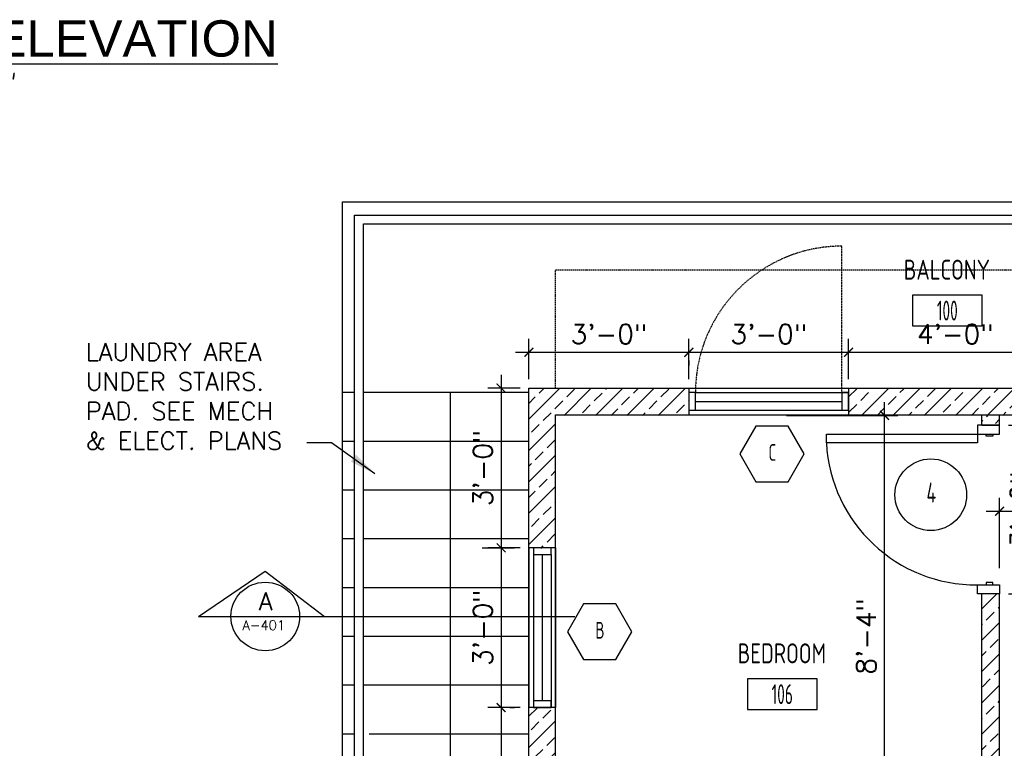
# Model space of a CAD drawing. Header units: inches. Extents: x -3803 to 34213, y -3756 to 4522.
# Tile 23 of 64: x 31770 to 31991, y 2531 to 2696. Entities that reach past the tile are written whole.
import ezdxf
from ezdxf.enums import TextEntityAlignment as Align

# ---------------------------------------------------------------- set-up
doc = ezdxf.new("R2010")
doc.units = ezdxf.units.IN
doc.header["$LTSCALE"] = 0.011
doc.header["$MEASUREMENT"] = 0
doc.header["$PDMODE"] = 1
doc.linetypes.add('DASHED', pattern=[0.75, 0.5, -0.25])
doc.linetypes.add('DASHED2', pattern=[0.375, 0.25, -0.125])
doc.layers.get('0').update_dxf_attribs({"linetype": 'CONTINUOUS'})
doc.layers.get('Defpoints').update_dxf_attribs({"linetype": 'CONTINUOUS'})
for name, color, linetype in [('a-door', 2, 'CONTINUOUS'), ('FHA', 8, 'DASHED2'), ('G-SYMB', 1, 'CONTINUOUS'), ('Hatch-ExisWalls', 123, 'CONTINUOUS'), ('roof', 8, 'DASHED'), ('TEXT', 2, 'CONTINUOUS'), ('Walls', 5, 'CONTINUOUS')]:
    doc.layers.add(name, color=color, linetype=linetype)
doc.layers.add('DIM', color=4, linetype='CONTINUOUS', lineweight=13)
doc.styles.add('LAR', font='arial.ttf', dxfattribs={"height": 0.25})
doc.styles.add('MED', font='archstyl.shx', dxfattribs={"width": 0.8, "height": 0.125})
doc.styles.add('ROMANS', font='romans.shx')
doc.styles.add('SMA', font='archstyl.shx', dxfattribs={"width": 0.8, "height": 0.0625})
doc.dimstyles.new('ANGEL', dxfattribs={"dimtxt": 4.375, "dimasz": 2, "dimexe": 3, "dimexo": 2, "dimgap": 1.5, "dimtad": 1, "dimdec": 0, "dimzin": 3, "dimdsep": 46, "dimlunit": 4, "dimtxsty": 'ROMANS', "dimblk": 'ARCHTICK', "dimcen": 0, "dimdle": 3, "dimclrd": 4, "dimclre": 4, "dimclrt": 2, "dimadec": 0, "dimazin": 0, "dimtfac": 1, "dimtdec": 0, "dimtmove": 1, "dimatfit": 3, "dimfxl": 1, "dimfrac": 2, "dimtolj": 1, "dimtzin": 0, "dimarcsym": 0})
doc.dimstyles.new('Copy of STANDARD', dxfattribs={"dimtxt": 8, "dimasz": 3, "dimexe": 3, "dimexo": 3, "dimgap": 3, "dimtad": 1, "dimrnd": 1, "dimzin": 3, "dimdsep": 46, "dimlunit": 4, "dimtxsty": 'Standard', "dimblk": 'ARCHTICK', "dimcen": 3, "dimdle": 3, "dimadec": 0, "dimazin": 0, "dimtfac": 1, "dimtix": 1, "dimtofl": 0, "dimtmove": 1, "dimatfit": 3, "dimfxl": 3, "dimtolj": 1, "dimtzin": 0, "dimlwd": -1, "dimlwe": -1, "dimarcsym": 0})
pattern_1 = [(45, (-32027.817, -2425.834), (-3.5355339, 3.5355339), []), (45, (-32024.2813, -2425.834), (-3.5355339, 3.5355339), [2.5, -1.25])]
pattern_2 = [(45, (-29330.283, -2560.0866), (-3.5355339, 3.5355339), []), (45, (-29326.7474, -2560.0866), (-3.5355339, 3.5355339), [2.5, -1.25])]

# ---------------------------------------------------------------- blocks, each defined once
blk = doc.blocks.new('AINC-TITLE')
at = {"layer": 'G-SYMB', "color": 4, "linetype": 'Continuous', "style": 'MED', "width": 0.75}
blk.add_text('SCALE:', height=0.125, dxfattribs=at).set_placement((-0.8802, -0.3073))
at = {"layer": 'G-SYMB', "color": 1, "linetype": 'Continuous', "style": 'LAR'}
blk.add_attdef('%%UDRAWING-TITLE', (-0.8951, -0.0717), '', height=0.1875, dxfattribs=at)
at = {"layer": 'G-SYMB', "color": 4, "linetype": 'Continuous', "style": 'MED', "width": 0.75}
blk.add_attdef('SCALE', (-0.2765, -0.3036), '', height=0.125, dxfattribs=at)
blk = doc.blocks.new('AINC-ROOMID')
at = {"layer": 'G-SYMB'}
blk.add_lwpolyline([(-0.2473, -0.3519), (0.2533, -0.3519), (0.2533, -0.1607), (-0.2473, -0.1607)], close=True, dxfattribs=at)
at = {"layer": 'G-SYMB', "color": 4, "linetype": 'Continuous', "style": 'MED', "oblique": -180, "text_generation_flag": 6}
for tag, p in [('%%UROOM-ID', (0, 0.2093)), ('%%USPAN', (0, 0))]:
    blk.add_attdef(tag, text='', height=0.125, rotation=180, dxfattribs=at).set_placement(p, align=Align.MIDDLE)
at = {"layer": 'G-SYMB', "color": 4, "linetype": 'Continuous', "style": 'MED', "text_generation_flag": 6, "width": 0.75}
blk.add_attdef('R-NUM', text='', height=0.125, rotation=180, dxfattribs=at).set_placement((0.003, -0.2563), align=Align.MIDDLE)
blk = doc.blocks.new('AINC-WINID')
at = {"layer": 'G-SYMB', "linetype": 'Continuous'}
blk.add_lwpolyline([(0.2577, 20.2671), (0.1675, 20.4234), (-0.0129, 20.4234), (-0.1031, 20.2671), (-0.0129, 20.1109), (0.1675, 20.1109)], close=True, dxfattribs=at)
at = {"layer": 'G-SYMB', "color": 4, "linetype": 'Continuous', "style": 'SMA', "width": 0.75}
blk.add_attdef('WNUM', text='', height=0.0938, dxfattribs=at).set_placement((0.0793, 20.2753), align=Align.MIDDLE)
blk = doc.blocks.new('_ArchTick')
at = {"color": 0, "linetype": 'ByBlock', "const_width": 0.15}
blk.add_lwpolyline([(-0.5, -0.5), (0.5, 0.5)], dxfattribs=at)
blk = doc.blocks.new('*D369')
at = {"layer": 'Defpoints', "color": 0, "ltscale": 10, "transparency": 16777216}
for p in [(-85.28, 141.81), (-76.67, 141.81), (-76.14, 41.17)]:
    blk.add_point(p, dxfattribs=at)
at = {"layer": 'DIM', "color": 4, "lineweight": -2, "ltscale": 10, "transparency": 16777216}
for p, q in [((-76.67, 38.17), (-76.67, 144.81)), ((-83.28, 141.81), (-73.67, 141.81)), ((-78.14, 41.17), (-79.67, 41.17))]:
    blk.add_line(p, q, dxfattribs=at)
at = {"layer": 'DIM', "color": 4, "lineweight": -2, "ltscale": 10, "transparency": 16777216, "xscale": 2, "yscale": 2, "zscale": 2}
for p, rotation in [((-76.67, 141.81), 90), ((-76.67, 41.17), 270)]:
    blk.add_blockref('_ArchTick', p, dxfattribs=dict(at, rotation=rotation))
at = {"layer": 'DIM', "color": 2, "ltscale": 10, "transparency": 16777216, "insert": (-80.78, 91.49), "char_height": 4.375, "attachment_point": 5, "rotation": 90, "style": 'ROMANS'}
blk.add_mtext('\\A1;8\'-5"', dxfattribs=at)
blk = doc.blocks.new('*D380')
at = {"layer": 'Defpoints', "color": 0, "ltscale": 10, "transparency": 16777216}
for p in [(-85.28, 179.81), (-76.53, 179.81), (-85.28, 141.81)]:
    blk.add_point(p, dxfattribs=at)
at = {"layer": 'DIM', "color": 4, "lineweight": -2, "ltscale": 10, "transparency": 16777216}
for p, q in [((-76.53, 138.81), (-76.53, 182.81)), ((-83.28, 179.81), (-73.53, 179.81)), ((-83.28, 141.81), (-73.53, 141.81))]:
    blk.add_line(p, q, dxfattribs=at)
at = {"layer": 'DIM', "color": 4, "lineweight": -2, "ltscale": 10, "transparency": 16777216, "xscale": 2, "yscale": 2, "zscale": 2}
for p, rotation in [((-76.53, 179.81), 90), ((-76.53, 141.81), 270)]:
    blk.add_blockref('_ArchTick', p, dxfattribs=dict(at, rotation=rotation))
at = {"layer": 'DIM', "color": 2, "ltscale": 10, "transparency": 16777216, "insert": (-80.63, 160.81), "char_height": 4.375, "attachment_point": 5, "rotation": 90, "style": 'ROMANS'}
blk.add_mtext('\\A1;3\'-2"', dxfattribs=at)
blk = doc.blocks.new('AINC-DOORID')
at = {"layer": 'G-SYMB'}
blk.add_circle((0, 0), 0.1673, dxfattribs=at)
at = {"layer": 'G-SYMB', "color": 4, "linetype": 'Continuous', "style": 'SMA', "width": 0.75}
blk.add_attdef('DNUM', text='', height=0.0938, dxfattribs=at).set_placement((0.0025, 0.0102), align=Align.MIDDLE)
blk = doc.blocks.new('32inch clear swing door')
at = {"layer": 'a-door', "color": 2, "linetype": 'Continuous', "lineweight": -3}
for p, q in [((-2.5, -36), (-2.5, -38)), ((2.5, -36), (-2.5, -36)), ((-1, -36), (-1, -35.5)), ((-1, -35.5), (0.5, -35.5)), ((0.5, -36), (-1, -36)), ((0.5, -35.5), (0.5, -36)), ((2.5, -38), (2.5, -36)), ((-2.5, -38), (2.5, -38))]:
    blk.add_line(p, q, dxfattribs=at)
for points in [[(-2.5, -2), (-2.5, 0), (2.5, 0), (2.5, -2)], [(-1, -2), (-1, -2.5), (0.5, -2.5), (0.5, -2)], [(2.5, -2), (2.5, -4), (36.5, -4), (36.5, -2)]]:
    blk.add_lwpolyline(points, close=True, dxfattribs=at)
at = {"layer": 'a-door', "color": 2, "linetype": 'Continuous', "lineweight": -3, "extrusion": (0, 0, -1)}
blk.add_arc((-2.79, -2.24), 33.76, 182.9866, 270.4848, dxfattribs=at)
blk = doc.blocks.new('*D351')
at = {"layer": 'Defpoints', "color": 0, "ltscale": 10, "transparency": 16777216}
for p in [(-135.28, 182.02), (-111.21, 182.02), (-135.28, 82.4)]:
    blk.add_point(p, dxfattribs=at)
at = {"layer": 'DIM', "color": 4, "lineweight": -2, "ltscale": 10, "transparency": 16777216}
for p, q in [((-111.21, 79.4), (-111.21, 185.02)), ((-133.28, 182.02), (-108.21, 182.02)), ((-133.28, 82.4), (-108.21, 82.4))]:
    blk.add_line(p, q, dxfattribs=at)
at = {"layer": 'DIM', "color": 4, "lineweight": -2, "ltscale": 10, "transparency": 16777216, "xscale": 2, "yscale": 2, "zscale": 2}
for p, rotation in [((-111.21, 182.02), 90), ((-111.21, 82.4), 270)]:
    blk.add_blockref('_ArchTick', p, dxfattribs=dict(at, rotation=rotation))
at = {"layer": 'DIM', "color": 2, "ltscale": 10, "transparency": 16777216, "insert": (-115.31, 132.21), "char_height": 4.375, "attachment_point": 5, "rotation": 90, "style": 'ROMANS'}
blk.add_mtext('\\A1;8\'-4"', dxfattribs=at)
blk = doc.blocks.new('*D352')
at = {"layer": 'Defpoints', "color": 0, "ltscale": 10, "transparency": 16777216}
for p in [(102.72, 160.43), (102.72, 153.78), (-85.28, 145.57)]:
    blk.add_point(p, dxfattribs=at)
at = {"layer": 'DIM', "color": 4, "lineweight": -2, "ltscale": 10, "transparency": 16777216}
for p, q in [((-85.28, 147.57), (-85.28, 163.43)), ((102.72, 155.78), (102.72, 163.43)), ((-88.28, 160.43), (105.72, 160.43))]:
    blk.add_line(p, q, dxfattribs=at)
at = {"layer": 'DIM', "color": 4, "lineweight": -2, "ltscale": 10, "transparency": 16777216, "xscale": 2, "yscale": 2, "zscale": 2, "rotation": 180}
blk.add_blockref('_ArchTick', (-85.28, 160.43), dxfattribs=at)
at = {"layer": 'DIM', "color": 4, "lineweight": -2, "ltscale": 10, "transparency": 16777216, "xscale": 2, "yscale": 2, "zscale": 2}
blk.add_blockref('_ArchTick', (102.72, 160.43), dxfattribs=at)
at = {"layer": 'DIM', "color": 2, "ltscale": 10, "transparency": 16777216, "insert": (8.72, 164.53), "char_height": 4.375, "attachment_point": 5, "style": 'ROMANS'}
blk.add_mtext('\\A1;15\'-8"', dxfattribs=at)
blk = doc.blocks.new('*D313')
at = {"layer": 'Defpoints', "color": 0, "ltscale": 10, "transparency": 16777216}
for p in [(31884.37, 2612.54), (31878.09, 2576.54), (31884.37, 2576.54)]:
    blk.add_point(p, dxfattribs=at)
at = {"layer": 'DIM', "color": 4, "lineweight": -2, "ltscale": 10, "transparency": 16777216}
for p, q in [((31878.09, 2615.54), (31878.09, 2573.54)), ((31882.37, 2612.54), (31875.09, 2612.54)), ((31882.37, 2576.54), (31875.09, 2576.54))]:
    blk.add_line(p, q, dxfattribs=at)
at = {"layer": 'DIM', "color": 4, "lineweight": -2, "ltscale": 10, "transparency": 16777216, "xscale": 2, "yscale": 2, "zscale": 2}
for p, rotation in [((31878.09, 2612.54), 90), ((31878.09, 2576.54), 270)]:
    blk.add_blockref('_ArchTick', p, dxfattribs=dict(at, rotation=rotation))
at = {"layer": 'DIM', "color": 2, "ltscale": 10, "transparency": 16777216, "insert": (31873.98, 2594.54), "char_height": 4.375, "attachment_point": 5, "rotation": 90, "style": 'ROMANS'}
blk.add_mtext('\\A1;3\'-0"', dxfattribs=at)
blk = doc.blocks.new('*D314')
at = {"layer": 'Defpoints', "color": 0, "ltscale": 10, "transparency": 16777216}
for p in [(31871.81, 2576.54), (31878.09, 2540.54), (31878.09, 2540.54)]:
    blk.add_point(p, dxfattribs=at)
at = {"layer": 'DIM', "color": 4, "lineweight": -2, "ltscale": 10, "transparency": 16777216}
for p, q in [((31878.09, 2579.54), (31878.09, 2537.54)), ((31873.81, 2576.54), (31881.09, 2576.54)), ((31880.09, 2540.54), (31881.09, 2540.54))]:
    blk.add_line(p, q, dxfattribs=at)
at = {"layer": 'DIM', "color": 4, "lineweight": -2, "ltscale": 10, "transparency": 16777216, "xscale": 2, "yscale": 2, "zscale": 2}
for p, rotation in [((31878.09, 2576.54), 90), ((31878.09, 2540.54), 270)]:
    blk.add_blockref('_ArchTick', p, dxfattribs=dict(at, rotation=rotation))
at = {"layer": 'DIM', "color": 2, "ltscale": 10, "transparency": 16777216, "insert": (31873.98, 2558.54), "char_height": 4.375, "attachment_point": 5, "rotation": 90, "style": 'ROMANS'}
blk.add_mtext('\\A1;3\'-0"', dxfattribs=at)
blk = doc.blocks.new('*D316')
at = {"layer": 'Defpoints', "color": 0, "ltscale": 10, "transparency": 16777216}
for p in [(31884.37, 2540.54), (31878.09, 2472.54), (31884.37, 2472.54)]:
    blk.add_point(p, dxfattribs=at)
at = {"layer": 'DIM', "color": 4, "lineweight": -2, "ltscale": 10, "transparency": 16777216}
for p, q in [((31878.09, 2543.54), (31878.09, 2469.54)), ((31882.37, 2540.54), (31875.09, 2540.54)), ((31882.37, 2472.54), (31875.09, 2472.54))]:
    blk.add_line(p, q, dxfattribs=at)
at = {"layer": 'DIM', "color": 4, "lineweight": -2, "ltscale": 10, "transparency": 16777216, "xscale": 2, "yscale": 2, "zscale": 2}
for p, rotation in [((31878.09, 2540.54), 90), ((31878.09, 2472.54), 270)]:
    blk.add_blockref('_ArchTick', p, dxfattribs=dict(at, rotation=rotation))
at = {"layer": 'DIM', "color": 2, "ltscale": 10, "transparency": 16777216, "insert": (31873.98, 2506.54), "char_height": 4.375, "attachment_point": 5, "rotation": 90, "style": 'ROMANS'}
blk.add_mtext('\\A1;5\'-8"', dxfattribs=at)
blk = doc.blocks.new('*D318')
at = {"layer": 'Defpoints', "color": 0, "ltscale": 10, "transparency": 16777216}
for p in [(31920.37, 2620.62), (31884.37, 2612.54), (31920.37, 2612.54)]:
    blk.add_point(p, dxfattribs=at)
at = {"layer": 'DIM', "color": 4, "lineweight": -2, "ltscale": 10, "transparency": 16777216}
for p, q in [((31884.37, 2614.54), (31884.37, 2623.62)), ((31920.37, 2614.54), (31920.37, 2623.62)), ((31881.37, 2620.62), (31923.37, 2620.62))]:
    blk.add_line(p, q, dxfattribs=at)
at = {"layer": 'DIM', "color": 4, "lineweight": -2, "ltscale": 10, "transparency": 16777216, "xscale": 2, "yscale": 2, "zscale": 2, "rotation": 180}
blk.add_blockref('_ArchTick', (31884.37, 2620.62), dxfattribs=at)
at = {"layer": 'DIM', "color": 4, "lineweight": -2, "ltscale": 10, "transparency": 16777216, "xscale": 2, "yscale": 2, "zscale": 2}
blk.add_blockref('_ArchTick', (31920.37, 2620.62), dxfattribs=at)
at = {"layer": 'DIM', "color": 2, "ltscale": 10, "transparency": 16777216, "insert": (31902.37, 2624.72), "char_height": 4.375, "attachment_point": 5, "style": 'ROMANS'}
blk.add_mtext('\\A1;3\'-0"', dxfattribs=at)
blk = doc.blocks.new('*D319')
at = {"layer": 'Defpoints', "color": 0, "ltscale": 10, "transparency": 16777216}
for p in [(31920.37, 2620.76), (31956.37, 2620.62), (31956.37, 2612.68)]:
    blk.add_point(p, dxfattribs=at)
at = {"layer": 'DIM', "color": 4, "lineweight": -2, "ltscale": 10, "transparency": 16777216}
for p, q in [((31956.37, 2614.68), (31956.37, 2623.62)), ((31917.37, 2620.62), (31959.37, 2620.62)), ((31920.37, 2618.76), (31920.37, 2617.62))]:
    blk.add_line(p, q, dxfattribs=at)
at = {"layer": 'DIM', "color": 4, "lineweight": -2, "ltscale": 10, "transparency": 16777216, "xscale": 2, "yscale": 2, "zscale": 2, "rotation": 180}
blk.add_blockref('_ArchTick', (31920.37, 2620.62), dxfattribs=at)
at = {"layer": 'DIM', "color": 4, "lineweight": -2, "ltscale": 10, "transparency": 16777216, "xscale": 2, "yscale": 2, "zscale": 2}
blk.add_blockref('_ArchTick', (31956.37, 2620.62), dxfattribs=at)
at = {"layer": 'DIM', "color": 2, "ltscale": 10, "transparency": 16777216, "insert": (31938.37, 2624.72), "char_height": 4.375, "attachment_point": 5, "style": 'ROMANS'}
blk.add_mtext('\\A1;3\'-0"', dxfattribs=at)
blk = doc.blocks.new('*D320')
at = {"layer": 'Defpoints', "color": 0, "ltscale": 10, "transparency": 16777216}
for p in [(32004.37, 2620.62), (31956.37, 2612.54), (32004.37, 2612.54)]:
    blk.add_point(p, dxfattribs=at)
at = {"layer": 'DIM', "color": 4, "lineweight": -2, "ltscale": 10, "transparency": 16777216}
for p, q in [((31956.37, 2614.54), (31956.37, 2623.62)), ((32004.37, 2614.54), (32004.37, 2623.62)), ((31953.37, 2620.62), (32007.37, 2620.62))]:
    blk.add_line(p, q, dxfattribs=at)
at = {"layer": 'DIM', "color": 4, "lineweight": -2, "ltscale": 10, "transparency": 16777216, "xscale": 2, "yscale": 2, "zscale": 2, "rotation": 180}
blk.add_blockref('_ArchTick', (31956.37, 2620.62), dxfattribs=at)
at = {"layer": 'DIM', "color": 4, "lineweight": -2, "ltscale": 10, "transparency": 16777216, "xscale": 2, "yscale": 2, "zscale": 2}
blk.add_blockref('_ArchTick', (32004.37, 2620.62), dxfattribs=at)
at = {"layer": 'DIM', "color": 2, "ltscale": 10, "transparency": 16777216, "insert": (31980.37, 2624.72), "char_height": 4.375, "attachment_point": 5, "style": 'ROMANS'}
blk.add_mtext('\\A1;4\'-0"', dxfattribs=at)
blk = doc.blocks.new('INTERIOR FLOOR PLAN  PROT 4 LVL 2')
at = {"layer": 'Hatch-ExisWalls'}
h = blk.add_hatch(dxfattribs=at)
h.set_pattern_fill('ANSI33', color=4, scale=20)
h.set_pattern_definition(pattern_1)
edge = h.paths.add_edge_path()
edge.add_line((-155.28, 188.02), (-191.28, 188.02))
edge.add_line((-191.28, 188.02), (-191.28, 152.02))
edge.add_line((-191.28, 152.02), (-185.28, 152.02))
edge.add_line((-185.28, 152.02), (-185.28, 182.02))
edge.add_line((-185.28, 182.02), (-155.28, 182.02))
edge.add_line((-155.28, 182.02), (-155.28, 188.02))
h = blk.add_hatch(dxfattribs=at)
h.set_pattern_fill('ANSI33', color=4, scale=20)
h.set_pattern_definition(pattern_2)
h.paths.add_polyline_path([(-71.28, 188.02), (-119.28, 188.02), (-119.28, 182.02), (-71.28, 182.02)])
h.paths.add_polyline_path([(102.72, 188.02), (72.72, 188.02), (72.72, 182.02), (102.72, 182.02)])
h = blk.add_hatch(dxfattribs=at)
h.set_pattern_fill('ANSI33', color=4, scale=20)
h.set_pattern_definition(pattern_1)
h.paths.add_polyline_path([(-85.28, 180.21), (-89.28, 180.21), (-89.28, 182.02), (-85.28, 182.02)])
h = blk.add_hatch(dxfattribs=at)
h.set_pattern_fill('ANSI33', color=4, scale=20)
h.set_pattern_definition(pattern_2)
h.paths.add_polyline_path([(-85.28, 141.81), (-89.28, 141.81), (-89.28, 41.17), (-85.28, 41.17)])
h.paths.add_polyline_path([(-185.28, -23.98), (-191.28, -23.98), (-191.28, -63.98), (-155.33, -63.98), (-155.34, -57.98), (-185.28, -57.98)])
h.paths.add_polyline_path([(-185.28, 116.02), (-191.28, 116.02), (-191.28, 48.02), (-185.28, 48.02)])
edge = h.paths.add_edge_path()
edge.add_line((18.37, 49.18), (16.72, 49.18))
edge.add_line((16.72, 49.18), (16.72, -2.13))
edge.add_arc((17.78, -3.22), 1.52, 134.4744, 225.5256)
edge.add_arc((17.52, -5.39), 1.35, 126.4007, 233.5993)
edge.add_line((16.72, -6.47), (16.72, -57.98))
edge.add_line((16.72, -57.98), (22.72, -57.83))
edge.add_line((22.72, -57.83), (22.72, 49.18))
edge.add_line((22.72, 49.18), (22.72, 49.18))
edge.add_line((22.72, 49.18), (18.37, 49.18))
at = {"color": 2, "ltscale": 10}
for p, q in [((-230.58, 227.18), (106.02, 227.18)), ((-230.58, -21.83), (-230.58, 227.18)), ((-228.58, 225.18), (104.02, 225.18)), ((-228.58, -21.83), (-228.58, 225.18))]:
    blk.add_line(p, q, dxfattribs=at)
at = {"color": 1, "ltscale": 10}
for p, q in [((-265.7, 136.69), (-250.66, 146.9)), ((-250.66, 146.9), (-237.35, 136.69)), ((-265.7, 136.69), (-180.96, 136.69))]:
    blk.add_line(p, q, dxfattribs=at)
blk.add_circle((-250.68, 136.69), 7.73, dxfattribs=at)
at = {"layer": 'a-door', "color": 3}
for p, q in [((-233.28, 230.17), (108.72, 230.17)), ((-233.28, 87.13), (-233.28, 230.17)), ((-230.58, 187.17), (-233.28, 187.17)), ((-230.58, 187.17), (-233.28, 187.17)), ((-227.28, 187.17), (-228.58, 187.17)), ((-191.28, 187.17), (-227.28, 187.17)), ((-230.58, 176.17), (-233.28, 176.17)), ((-191.28, 176.17), (-228.58, 176.17)), ((-230.58, 165.17), (-233.28, 165.17)), ((-191.28, 165.17), (-228.58, 165.17)), ((-230.58, 154.17), (-233.28, 154.17)), ((-191.28, 154.17), (-228.58, 154.17)), ((-230.58, 143.17), (-233.28, 143.17)), ((-191.28, 143.17), (-228.58, 143.17)), ((-230.58, 132.17), (-233.28, 132.17)), ((-191.28, 132.17), (-228.58, 132.17)), ((-230.58, 121.17), (-233.28, 121.17)), ((-191.28, 121.17), (-228.58, 121.17)), ((-230.58, 110.17), (-233.28, 110.17)), ((-191.28, 110.17), (-227.28, 110.17))]:
    blk.add_line(p, q, dxfattribs=at)
at = {"layer": 'a-door'}
for p, q in [((-209.01, 187.17), (-209.01, -21.83)), ((-155.28, 188.17), (-119.28, 188.17)), ((-153.78, 187.17), (-119.28, 187.17)), ((-153.78, 185.17), (-120.78, 185.17)), ((-155.28, 182.17), (-119.28, 182.17)), ((-153.78, 183.17), (-119.28, 183.17)), ((-191.28, 152.17), (-191.28, 116.17)), ((-185.28, 152.17), (-185.28, 116.17)), ((-190.28, 150.67), (-190.28, 116.17)), ((-188.28, 150.67), (-188.28, 117.67)), ((-186.28, 150.67), (-186.28, 116.17))]:
    blk.add_line(p, q, dxfattribs=at)
for points in [[(-155.28, 183.17), (-153.78, 183.17), (-153.78, 187.17), (-155.28, 187.17)], [(-120.78, 183.17), (-119.28, 183.17), (-119.28, 187.17), (-120.78, 187.17)], [(-190.28, 152.17), (-190.28, 150.67), (-186.28, 150.67), (-186.28, 152.17)], [(-190.28, 117.67), (-190.28, 116.17), (-186.28, 116.17), (-186.28, 117.67)]]:
    blk.add_lwpolyline(points, close=True, dxfattribs=at)
at = {"layer": 'FHA', "ltscale": 25}
blk.add_line((-120.78, 187.17), (-120.78, 220.17), dxfattribs=at)
blk.add_arc((-120.78, 187.17), 33, 90, 180, dxfattribs=at)
at = {"layer": 'roof', "ltscale": 53}
for p in [(102.72, 214.79), (-185.28, 188.17)]:
    blk.add_line(p, (-185.28, 214.79), dxfattribs=at)
at = {"layer": 'Walls'}
for p, q in [((-191.28, 188.17), (-71.28, 188.17)), ((-191.28, -63.83), (-191.28, 188.17)), ((-155.28, 188.17), (-155.28, 182.17)), ((-119.28, 188.17), (-119.28, 182.17)), ((-185.28, 182.17), (-71.28, 182.17)), ((-185.28, -57.83), (-185.28, 182.17)), ((-89.28, 179.81), (-89.28, 182.02)), ((-85.28, 179.81), (-85.28, 182.02)), ((-89.28, 179.81), (-85.28, 179.81)), ((-185.28, 152.17), (-191.28, 152.17)), ((-89.28, 53.02), (-89.28, 141.81)), ((-85.28, 141.81), (-89.28, 141.81)), ((-85.28, 53.02), (-85.28, 141.81)), ((-185.28, 116.17), (-191.28, 116.17))]:
    blk.add_line(p, q, dxfattribs=at)
ref = blk.add_blockref('AINC-ROOMID', (-97.15, 214.87), dxfattribs=dict(xscale=31.40809428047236, yscale=35.94597718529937, zscale=31.40809428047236))
ref.add_attrib('%%USPAN', 'BALCONY', dxfattribs={"layer": 'G-SYMB', "color": 4, "linetype": 'Continuous', "height": 4.493, "rotation": 180, "style": 'MED', "text_generation_flag": 6, "width": 0.873758}).set_placement((-97.15, 214.87), align=Align.MIDDLE)
ref.add_attrib('R-NUM', '100', dxfattribs={"layer": 'G-SYMB', "color": 4, "linetype": 'Continuous', "height": 4.493, "rotation": 180, "style": 'MED', "text_generation_flag": 6, "width": 0.655319}).set_placement((-97.05, 205.65), align=Align.MIDDLE)
at = {"xscale": -1}
blk.add_blockref('32inch clear swing door', (-87.78, 179.81), dxfattribs=at)
for name, p, xscale, yscale, zscale, values in [('AINC-WINID', (-139.64, -641.88), 40.22379667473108, 40.22379667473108, 40.22379667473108, {'WNUM': 'C'}), ('AINC-DOORID', (-100.78, 164.13), 48.29248555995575, 48.29248555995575, 48.29248555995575, {'DNUM': '4'}), ('AINC-WINID', (-178.47, -681.97), 40.22379667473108, 40.22379667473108, 40.22379667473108, {'WNUM': 'B'}), ('AINC-WINID', (-178.47, -681.97), 40.22379667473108, 40.22379667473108, 40.22379667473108, {'WNUM': 'B'})]:
    blk.add_blockref(name, p, dxfattribs=dict(xscale=xscale, yscale=yscale, zscale=zscale)).add_auto_attribs(values)
ref = blk.add_blockref('AINC-ROOMID', (-134.32, 128.38), dxfattribs=dict(xscale=31.40809428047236, yscale=35.94597718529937, zscale=31.40809428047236))
ref.add_attrib('%%USPAN', 'BEDROOM', dxfattribs={"layer": 'G-SYMB', "color": 4, "linetype": 'Continuous', "height": 4.493, "rotation": 180, "style": 'MED', "text_generation_flag": 6, "width": 0.873758}).set_placement((-134.32, 128.38), align=Align.MIDDLE)
ref.add_attrib('R-NUM', '106', dxfattribs={"layer": 'G-SYMB', "color": 4, "linetype": 'Continuous', "height": 4.493, "rotation": 180, "style": 'MED', "text_generation_flag": 6, "width": 0.655319}).set_placement((-134.23, 119.17), align=Align.MIDDLE)
at = {"layer": 'TEXT', "color": 2, "char_height": 4.0007, "width": 137.2543, "attachment_point": 1}
for s, insert in [('{\\Fromans|c0;LAUNDRY AREA\\PUNDER STAIRS.\\PPAD. SEE MECH\\P& ELECT. PLANS}', (-291.08, 198.32)), ('{\\Fromans|c0;A}', (-252.12, 142.13))]:
    blk.add_mtext(s, dxfattribs=dict(at, insert=insert))
at = {"layer": 'DIM', "ltscale": 10}
for base, p1, p2, picture, middle in [((-111.21, 182.02), (-135.28, 82.4), (-135.28, 182.02), '*D351', (-115.31, 132.21)), ((-76.53, 179.81), (-85.28, 141.81), (-85.28, 179.81), '*D380', (-80.63, 160.81)), ((-76.67, 141.81), (-76.14, 41.17), (-85.28, 141.81), '*D369', (-80.78, 91.49))]:
    dim = blk.add_linear_dim(base=base, p1=p1, p2=p2, angle=90, dimstyle='ANGEL', dxfattribs=at)
    dim.commit()
    dim.dimension.update_dxf_attribs({"geometry": picture, "text_midpoint": middle})
dim = blk.add_linear_dim(base=(102.72, 160.43), p1=(-85.28, 145.57), p2=(102.72, 153.78), dimstyle='ANGEL', dxfattribs=at)
dim.commit()
dim.dimension.update_dxf_attribs({"geometry": '*D352', "text_midpoint": (8.72, 164.53)})
at = {"layer": 'TEXT', "color": 9, "ltscale": 10}
blk.add_leader([(-225.96, 168.88), (-235.75, 175.87), (-241.29, 175.82)], dimstyle='Copy of STANDARD', override={"dimasz": 6, "dimtad": 0}, dxfattribs=at)

msp = doc.modelspace()

# ---------------------------------------------------------------- block references
msp.add_blockref('INTERIOR FLOOR PLAN  PROT 4 LVL 2', (32075.6490389, 2424.3710078))
at = {"layer": 'DIM', "xscale": 43.66204933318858, "yscale": 43.66204933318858, "zscale": 43.66204933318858}
msp.add_blockref('AINC-TITLE', (31760.1086245, 2690.3971627), dxfattribs=at).add_auto_attribs({'%%UDRAWING-TITLE': '%%UFRONT ELEVATION', 'SCALE': '1/4"=1\'-0"'})

# ---------------------------------------------------------------- texts
at = {"layer": 'TEXT', "color": 2, "insert": (31819.822201, 2560.1695629), "char_height": 2.159637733, "width": 74.092047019, "attachment_point": 1}
msp.add_mtext('{\\Fromans|c0;A-401}', dxfattribs=at)

# ---------------------------------------------------------------- dimensions: what is measured, and where the dimension line sits
at = {"layer": 'DIM', "ltscale": 10}
for base, p1, p2, picture, middle in [((31920.3660268, 2620.6172812), (31884.3660268, 2612.5447964), (31920.3660268, 2612.5447964), '*D318', (31902.3660268, 2624.7214479)), ((31956.3660268, 2620.6172812), (31920.3660268, 2620.7553362), (31956.3660268, 2612.6828513), '*D319', (31938.3660268, 2624.7214479)), ((32004.3660268, 2620.6172812), (31956.3660268, 2612.5447964), (32004.3660268, 2612.5447964), '*D320', (31980.3660268, 2624.7214479))]:
    dim = msp.add_linear_dim(base=base, p1=p1, p2=p2, dimstyle='ANGEL', dxfattribs=at)
    dim.commit()
    dim.dimension.update_dxf_attribs({"geometry": picture, "text_midpoint": middle})
for base, p1, p2, picture, middle in [((31878.0860876, 2576.5447964), (31884.3660268, 2612.5447964), (31884.3660268, 2576.5447964), '*D313', (31873.9819209, 2594.5447964)), ((31878.0860876, 2540.5447964), (31871.8061484, 2576.5447964), (31878.0860876, 2540.5447964), '*D314', (31873.9819209, 2558.5447964)), ((31878.0860876, 2472.5448388), (31884.3660268, 2540.5447964), (31884.3660268, 2472.5448388), '*D316', (31873.9819209, 2506.5448176))]:
    dim = msp.add_linear_dim(base=base, p1=p1, p2=p2, angle=90, dimstyle='ANGEL', dxfattribs=at)
    dim.commit()
    dim.dimension.update_dxf_attribs({"geometry": picture, "text_midpoint": middle})

doc.saveas('drawing.dxf')
